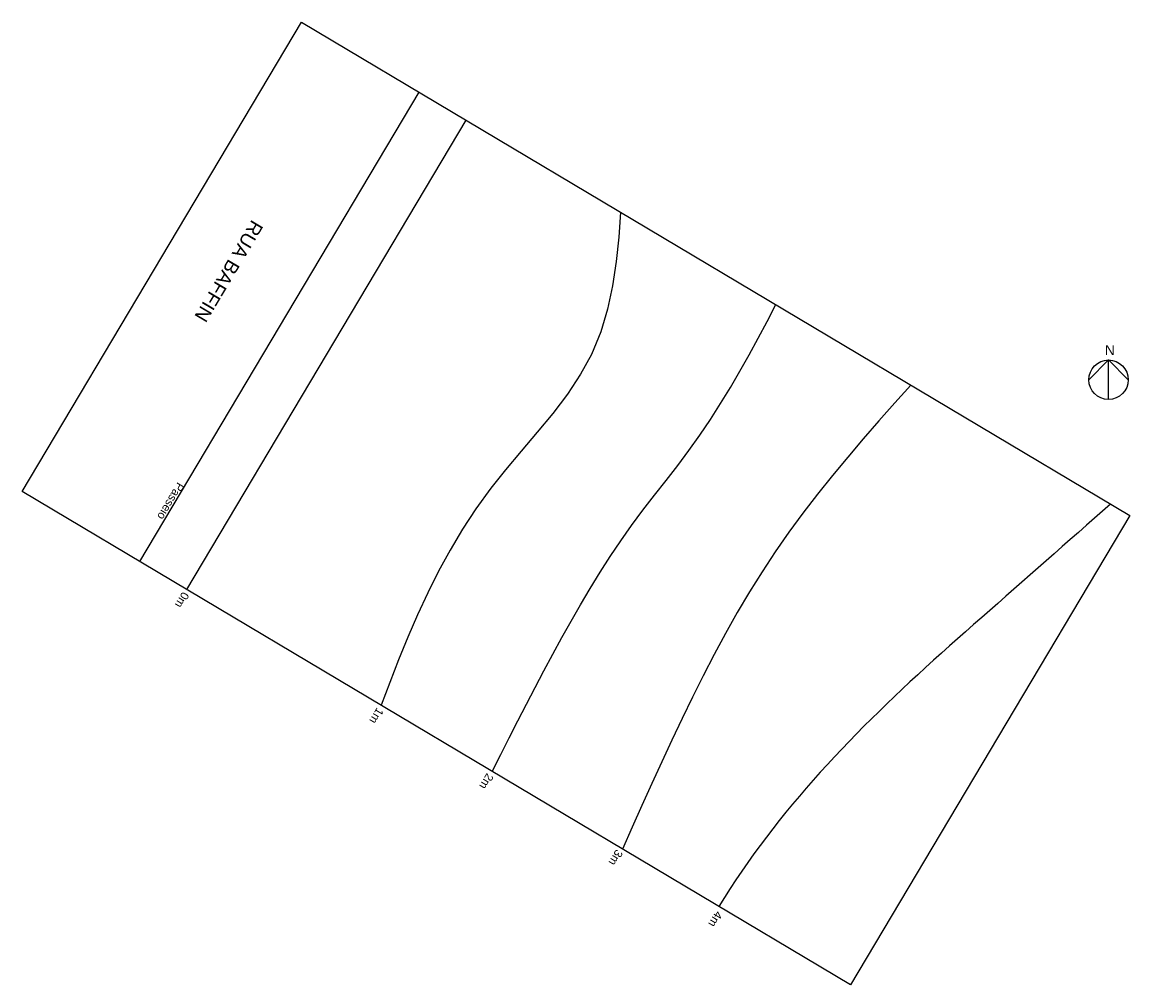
# Model space of a CAD drawing. Header units: metres. Extents: x 319.7 to 360.2, y 48.8 to 84.
import ezdxf

# ---------------------------------------------------------------- set-up
doc = ezdxf.new("R2010")
doc.units = ezdxf.units.M
doc.header["$MEASUREMENT"] = 0
doc.layers.add('Topografia', color=20, linetype='Continuous')
doc.styles.get("Standard").update_dxf_attribs({"font": 'arial.ttf'})

# ---------------------------------------------------------------- blocks, each defined once
blk = doc.blocks.new('Noordpijl-08')
at = {"color": 0}
for p, q in [((-400, -400), (0, 0)), ((0, 0), (400, -400)), ((0, -800), (0, 0))]:
    blk.add_line(p, q, dxfattribs=at)
blk.add_circle((0, -400), 400, dxfattribs=at)
blk.add_text('N', height=200, dxfattribs=at).set_placement((-75, 100))

msp = doc.modelspace()

# ---------------------------------------------------------------- linework, layer by layer
at = {"ltscale": 2}
for p, q in [((329.916, 83.975), (360.191, 65.946)), ((323.999, 64.267), (334.212, 81.417)), ((349.978, 48.796), (319.703, 66.825))]:
    msp.add_line(p, q, dxfattribs=at)
at = {"layer": 'Topografia', "ltscale": 2}
for p, q in [((319.703, 66.825, 771), (329.916, 83.975, 771)), ((325.717, 63.244, 771), (335.93, 80.394, 771)), ((360.191, 65.946, 775), (349.978, 48.796, 775))]:
    msp.add_line(p, q, dxfattribs=at)
for points, elevation in [([(341.572, 77.034), (341.511, 76.122), (341.42, 75.224), (341.287, 74.344), (341.102, 73.487), (340.851, 72.66), (340.509, 71.834), (340.113, 71.109), (339.631, 70.383), (339.097, 69.679), (338.528, 68.989), (337.945, 68.303), (337.365, 67.613), (336.838, 66.951), (336.285, 66.186), (335.799, 65.444), (335.346, 64.683), (334.923, 63.907), (334.526, 63.116), (334.153, 62.313), (333.799, 61.499), (333.463, 60.676), (333.139, 59.846), (332.826, 59.01)], 772), ([(336.887, 56.592), (337.196, 57.208), (337.507, 57.824), (337.819, 58.439), (338.135, 59.052), (338.454, 59.664), (338.776, 60.274), (339.103, 60.881), (339.434, 61.486), (339.771, 62.089), (340.114, 62.688), (340.465, 63.283), (340.825, 63.871), (341.197, 64.453), (341.582, 65.025), (341.981, 65.587), (342.394, 66.14), (342.816, 66.686), (343.241, 67.23), (343.663, 67.776), (344.076, 68.327), (344.476, 68.887), (344.861, 69.458), (345.232, 70.037), (345.591, 70.624), (345.939, 71.219), (346.278, 71.82), (346.608, 72.427), (346.931, 73.038), (347.249, 73.653)], 773), ([(352.188, 70.712), (351.601, 70.06), (351.019, 69.405), (350.444, 68.745), (349.877, 68.079), (349.32, 67.406), (348.775, 66.725), (348.243, 66.034), (347.727, 65.333), (347.228, 64.619), (346.747, 63.893), (346.286, 63.153), (345.842, 62.401), (345.414, 61.64), (344.999, 60.869), (344.597, 60.092), (344.205, 59.31), (343.823, 58.523), (343.447, 57.734), (343.079, 56.942), (342.715, 56.148), (342.357, 55.352), (342.002, 54.554), (341.649, 53.756)], 774), ([(359.487, 66.365), (359.193, 66.106), (358.898, 65.847), (358.604, 65.588), (358.309, 65.328), (358.015, 65.069), (357.72, 64.81), (357.426, 64.551), (357.131, 64.292), (356.837, 64.032), (356.542, 63.773), (356.248, 63.514), (355.953, 63.255), (355.659, 62.996), (355.364, 62.737), (355.07, 62.477), (354.775, 62.218), (354.481, 61.959), (354.186, 61.7), (353.892, 61.44), (353.599, 61.18), (353.307, 60.919), (353.016, 60.657), (352.727, 60.394), (352.439, 60.13), (352.153, 59.864), (351.868, 59.598), (351.585, 59.33), (351.304, 59.06), (351.025, 58.79), (350.748, 58.517), (350.473, 58.244), (350.201, 57.968), (349.93, 57.691), (349.662, 57.411), (349.397, 57.13), (349.134, 56.847), (348.875, 56.562), (348.618, 56.275), (348.363, 55.985), (348.112, 55.694), (347.864, 55.399), (347.62, 55.103), (347.378, 54.804), (347.141, 54.502), (346.906, 54.198), (346.676, 53.891), (346.449, 53.581), (346.226, 53.268), (346.006, 52.952), (345.791, 52.633), (345.58, 52.312), (345.374, 51.987), (345.171, 51.659)], 775)]:
    msp.add_lwpolyline(points, dxfattribs=dict(at, elevation=elevation))

# ---------------------------------------------------------------- block references
at = {"xscale": 0.001801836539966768, "yscale": 0.001801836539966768, "zscale": 0.001801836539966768}
msp.add_blockref('Noordpijl-08', (359.414, 71.63), dxfattribs=at)

# ---------------------------------------------------------------- texts
at = {"insert": (328.536, 76.529), "char_height": 0.5, "attachment_point": 1, "rotation": 239.2259}
msp.add_mtext_dynamic_manual_height_columns('RUA BAFFIN', width=10.39181, gutter_width=1, heights=[0], dxfattribs=at)
at = {"layer": 'Topografia', "char_height": 0.3, "attachment_point": 1, "rotation": 239.2259}
for s, insert in [('Passeio', (325.645, 67.032)), ('0m', (325.826, 63.031, -1)), ('1m', (332.936, 58.797)), ('2m', (336.952, 56.405)), ('3m', (341.679, 53.615)), ('4m', (345.324, 51.368))]:
    msp.add_mtext_dynamic_manual_height_columns(s, width=7.07441, gutter_width=12.5, heights=[0], dxfattribs=dict(at, insert=insert))

doc.saveas('drawing.dxf')
